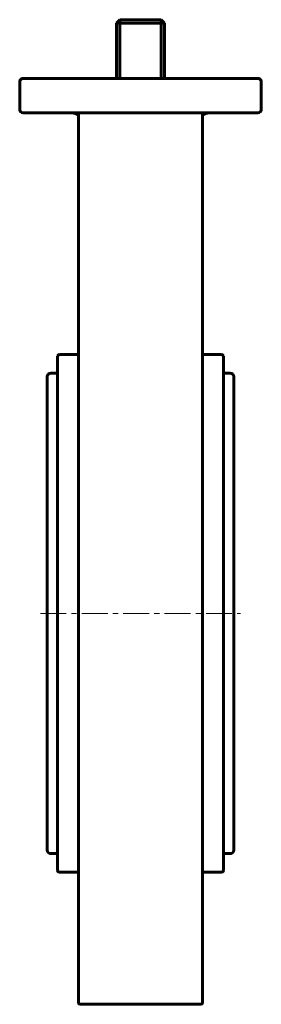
# Model space of a CAD drawing. Header units: millimetres. Extents: x -35 to 35, y -143 to 143.
import ezdxf

# ---------------------------------------------------------------- set-up
doc = ezdxf.new("R2010")
doc.units = ezdxf.units.MM
doc.linetypes.add('K5LT_AXLED', pattern=[12, 7.5, -1.5, 1.5, -1.5])
doc.linetypes.add('K5LT_BASIC', pattern=[0])
doc.layers.add('Системный слой (1)', color=7, linetype='Continuous', true_color=0x6c6c6c)

# ---------------------------------------------------------------- blocks, each defined once
blk = doc.blocks.new('U0')
at = {"layer": 'Системный слой (1)', "color": 143, "linetype": 'K5LT_BASIC', "lineweight": 60, "true_color": 0x33acca}
for p, q in [((27, -29.375), (27, 39.225)), ((27, -97.975), (27, -29.375))]:
    blk.add_line(p, q, dxfattribs=at)
blk = doc.blocks.new('U1')
at = {"layer": 'Системный слой (1)', "color": 143, "linetype": 'K5LT_BASIC', "lineweight": 60, "true_color": 0x33acca}
for p, q in [((27, 34.33), (27, 29.43)), ((27, 27.26), (27, -16.82))]:
    blk.add_line(p, q, dxfattribs=at)
blk = doc.blocks.new('U2')
at = {"layer": 'Системный слой (1)', "color": 143, "linetype": 'K5LT_BASIC', "lineweight": 60, "true_color": 0x33acca}
for p, q in [((24, -29.375), (24, 45.125)), ((24, -103.875), (24, -29.375))]:
    blk.add_line(p, q, dxfattribs=at)
blk = doc.blocks.new('U3')
at = {"layer": 'Системный слой (1)', "color": 143, "linetype": 'K5LT_BASIC', "lineweight": 60, "true_color": 0x33acca}
for p, q in [((-24, 40.225), (-26, 40.225)), ((26, 40.225), (24, 40.225))]:
    blk.add_line(p, q, dxfattribs=at)
blk = doc.blocks.new('U4')
at = {"layer": 'Системный слой (1)', "color": 143, "linetype": 'K5LT_BASIC', "lineweight": 60, "true_color": 0x33acca}
for p, q in [((-24, -98.975), (-26, -98.975)), ((26, -98.975), (24, -98.975))]:
    blk.add_line(p, q, dxfattribs=at)

msp = doc.modelspace()

# ---------------------------------------------------------------- linework, layer by layer
at = {"layer": 'Системный слой (1)', "color": 143, "linetype": 'K5LT_BASIC', "lineweight": 60, "true_color": 0x33acca}
for p, q in [((-6, 142.62), (-7, 141.62)), ((-6, 142.62), (-6, 141.62)), ((-6, 142.62), (6, 142.62)), ((6, 141.62), (6, 142.62)), ((7, 141.62), (6, 142.62)), ((-7, 125.62), (-7, 141.62)), ((-6, 141.62), (-7, 141.62)), ((-6, 141.62), (6, 141.62)), ((-6, 125.62), (-6, 141.62)), ((6, 125.62), (6, 141.62)), ((7, 141.62), (6, 141.62)), ((7, 125.62), (7, 141.62)), ((-33.27, 125.62), (-34, 125.62)), ((33.27, 125.62), (-33.27, 125.62)), ((34, 125.62), (33.27, 125.62)), ((-35, 124.62), (-35, 116.62)), ((35, 116.62), (35, 124.62)), ((-34, 115.62), (-33.27, 115.62)), ((-33.27, 115.62), (33.27, 115.62)), ((-18, 115.62), (-18, 59.01)), ((-18, 114.86), (-18, 83.38)), ((18, 59.01), (18, 115.62)), ((33.27, 115.62), (34, 115.62)), ((-18, 59.01), (-18, 58.05)), ((-18, 58.05), (-18, -142.12)), ((18, 58.05), (18, 59.01)), ((18, -142.12), (18, 58.05)), ((-24, 45.12), (-24, -103.88)), ((-23.5, 45.62), (-18, 45.62)), ((18, 45.62), (23.5, 45.62)), ((-27, 39.22), (-27, -97.98)), ((-27, -17), (-27, 34.33)), ((-23.5, -104.38), (-18, -104.38)), ((18, -104.38), (23.5, -104.38)), ((17.5, -142.62), (-17.5, -142.62))]:
    msp.add_line(p, q, dxfattribs=at)
at = {"layer": 'Системный слой (1)', "color": 30, "linetype": 'K5LT_AXLED', "lineweight": 18, "true_color": 0xff8000}
msp.add_line((-29, -29.38), (29, -29.38), dxfattribs=at)
at = {"layer": 'Системный слой (1)', "color": 143, "linetype": 'K5LT_BASIC', "lineweight": 60, "true_color": 0x33acca}
for centre, radius, start, end in [((-34, 124.62), 1, 90, 180), ((34, 124.62), 1, 0, 90), ((-34, 116.62), 1, 180, 270), ((-20, 112.62), 3, 48.1897, 90), ((20, 112.62), 3, 90, 131.8103), ((34, 116.62), 1, 270, 0), ((-23.5, 45.12), 0.5, 90, 180), ((23.5, 45.12), 0.5, 0, 90), ((-26, 39.22), 1, 90, 180), ((26, 39.22), 1, 0, 90), ((-26, -97.98), 1, 180, 270), ((26, -97.98), 1, 270, 0), ((-23.5, -103.88), 0.5, 180, 270), ((23.5, -103.88), 0.5, 270, 0), ((-17.5, -142.12), 0.5, 180, 270), ((17.5, -142.12), 0.5, 270, 0)]:
    msp.add_arc(centre, radius, start, end, dxfattribs=at)

# ---------------------------------------------------------------- block references
at = {"layer": 'Системный слой (1)'}
for name in ['U2', 'U3', 'U0', 'U1', 'U4']:
    msp.add_blockref(name, (0, 0), dxfattribs=at)

doc.saveas('drawing.dxf')
